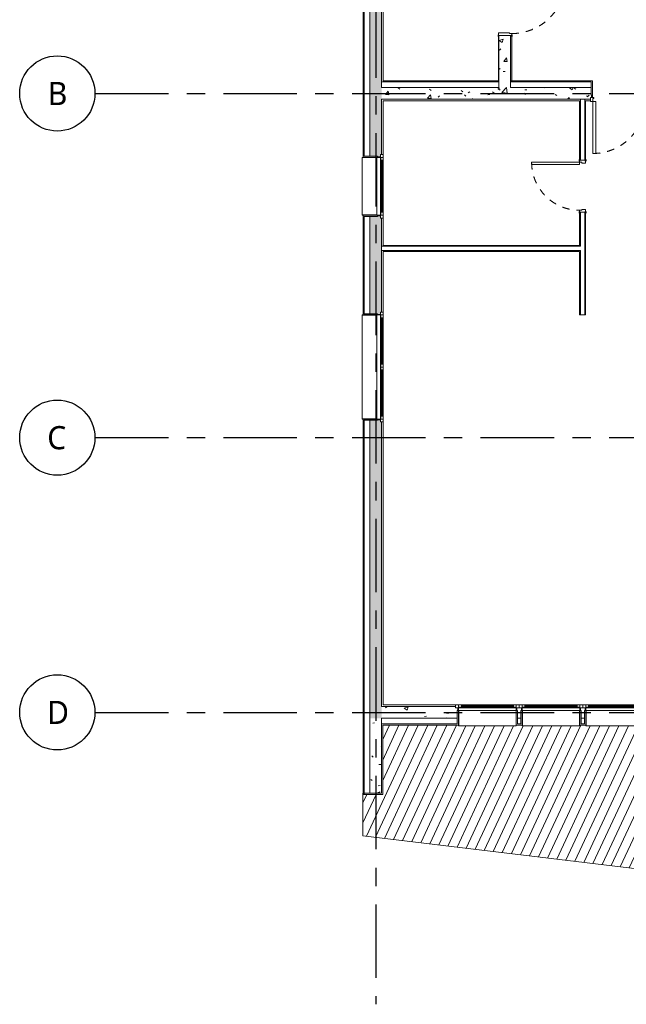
# Model space of a CAD drawing. Header units: millimetres. Extents: x -13892 to 12886, y -13561 to 13913.
# Tile 1 of 3: x -13892 to -3406, y -13561 to 3460. Entities that reach past the tile are written whole.
import ezdxf

# ---------------------------------------------------------------- set-up
doc = ezdxf.new("R2010")
doc.units = ezdxf.units.MM
doc.header["$LTSCALE"] = 100
doc.linetypes.add('Ligne de quadrillage', pattern=[22.225, 12.7, -3.175, 3.175, -3.175])
doc.linetypes.add('Tiret', pattern=[2.5, 1.25, -1.25])
for name, color, linetype, lineweight in [('Axe', 1, 'Continuous', 30), ('Axe_Texte', 1, 'Continuous', 30), ('Fenêtre', 151, 'Continuous', 13), ('Fenêtre_Appui', 1, 'Continuous', 13), ('Mur', 113, 'Continuous', 13), ('Mur_Hachure', 111, 'Continuous', 13), ('Mur_Intérieur', 2, 'Continuous', 13), ('Porte', 31, 'Continuous', 13), ('Porte_Cadre', 31, 'Continuous', 13), ('Sol', 192, 'Continuous', 13), ('Sol_Hachure', 8, 'Continuous', 13)]:
    doc.layers.add(name, color=color, linetype=linetype, lineweight=lineweight)
doc.styles.add('Trebuchet MS', font='trebuc.ttf', dxfattribs={"height": 400})
pattern_1 = [(50, (0, 0), (728.737, -63.756), [76.2, -838.2]), (355, (0, 0), (-140.97, 764.228), [60.96, -670.56]), (100.451, (60.7, -5.3), (587.77, 700.467), [64.76, -712.36]), (46.184, (0, 203.2), (1084.316, -168.17), [114.3, -1257.3]), (96.636, (90.4, 189.2), (949.61, 989.71), [97.14, -1068.54]), (351.184, (0, 203.2), (949.62, 989.7), [91.44, -1005.84]), (21, (101.6, 152.4), (606.458, -409.06), [76.2, -838.2]), (326, (101.6, 152.4), (247.21, 736.753), [60.96, -670.56]), (71.451, (152.14, 118.3), (853.67, 327.685), [64.76, -712.36]), (37.5, (0, 0), (12.3547, 338.22), [33.528, -628.904, 33.528, -647.192, -673.1]), (37.5, (0, 0), (12.3547, 338.22), [-1343.152, 33.528, -639.572]), (7.5, (0, 0), (267.279, 400.722), [33.528, -354.584, 33.528, -613.664, -256.54]), (7.5, (0, 0), (267.279, 400.722), [-1035.304, 33.528, -223.012]), (327.5, (-226.57, 0), (542.3633, -22.9153), [33.528, -220.472, 33.528, -758.952, -1051.56]), (327.5, (-226.57, 0), (542.3633, -22.9153), [-1046.48, 33.528, -1018.032]), (317.5, (-328.17, 0), (592.517, 101.707), [33.528, -296.672, 33.528, -492.76, -746.76]), (317.5, (-328.17, 0), (592.517, 101.707), [-856.488, 33.528, -713.232])]

# ---------------------------------------------------------------- blocks, each defined once
blk = doc.blocks.new('Int_ Simple - PP _0_83m x 2_04m_-331619-RDC')
at = {"layer": 'Porte'}
for p, q in [((340, 880), (340, 50)), ((380, 880), (340, 880)), ((380, 50), (380, 880)), ((380, 50), (340, 50))]:
    blk.add_line(p, q, dxfattribs=at)
at = {"layer": 'Porte', "lineweight": 25}
for p, q in [((-500, 50), (-500, 55)), ((-500, 55), (-470, 55)), ((-470, 50), (-500, 50)), ((-470, 55), (-470, 50)), ((400, 50), (400, 55)), ((400, 55), (430, 55)), ((430, 50), (400, 50)), ((430, 55), (430, 50)), ((-500, -55), (-500, -50)), ((-500, -50), (-470, -50)), ((-470, -55), (-500, -55)), ((-470, -50), (-470, -55)), ((400, -55), (400, -50)), ((400, -50), (430, -50)), ((430, -55), (400, -55)), ((430, -50), (430, -55))]:
    blk.add_line(p, q, dxfattribs=at)
at = {"layer": 'Porte', "linetype": 'Tiret', "lineweight": 9}
blk.add_arc((380, 50), 830, 90, 180, dxfattribs=at)
at = {"layer": 'Porte_Cadre'}
for p, q in [((-485, 50), (-450, 50)), ((-485, -50), (-485, 50)), ((-450, 50), (-450, 10)), ((-450, 10), (-435, 10)), ((-435, 10), (-435, -50)), ((365, 10), (380, 10)), ((365, -50), (365, 10)), ((380, 50), (415, 50)), ((380, 10), (380, 50)), ((415, 50), (415, -50)), ((-435, -50), (-485, -50)), ((415, -50), (365, -50))]:
    blk.add_line(p, q, dxfattribs=at)
blk = doc.blocks.new('PF 1 Vantail - Droite - 1_00m x 2_40m-310172-RDC')
at = {"layer": 'Fenêtre'}
for p, q in [((-485, -125), (-550, -125)), ((-550, -125), (-550, -175)), ((500, -75), (-500, -75)), ((-500, -175), (-500, -135)), ((-500, -135), (-485, -135)), ((-450, -135), (-500, -135)), ((-500, -135), (-500, -175)), ((-485, -135), (-485, -125)), ((-485, -125), (485, -125)), ((-450, -175), (-450, -135)), ((450, -135), (-450, -135)), ((450, -149), (-450, -149)), ((-450, -149), (-450, -161)), ((-450, -161), (450, -161)), ((450, -135), (450, -175)), ((500, -135), (450, -135)), ((450, -161), (450, -149)), ((550, -125), (485, -125)), ((485, -125), (485, -135)), ((485, -135), (500, -135)), ((500, -135), (500, -175)), ((500, -175), (500, -135)), ((550, -175), (550, -125)), ((-550, -175), (-500, -175)), ((-500, -175), (-450, -175)), ((-450, -175), (450, -175)), ((450, -175), (500, -175)), ((500, -175), (550, -175))]:
    blk.add_line(p, q, dxfattribs=at)
at = {"layer": 'Fenêtre', "lineweight": 9}
for p, q in [((-500, -75), (-510, -75)), ((-510, -75), (-510, -125)), ((-510, -125), (-500, -125)), ((-500, -125), (-500, -75)), ((510, -75), (500, -75)), ((500, -75), (500, -125)), ((500, -125), (510, -125)), ((510, -125), (510, -75))]:
    blk.add_line(p, q, dxfattribs=at)
at = {"layer": 'Fenêtre_Appui'}
for p, q in [((-500, 181), (-500, 185)), ((500, 185), (-500, 185)), ((-495, 185), (-500, 185)), ((-500, 185), (-500, 181)), ((-500, 185), (-500, 181)), ((-500, 185), (-495, 185)), ((-500, 175), (-500, 181)), ((-495, 181), (-495, 185)), ((-495, 181), (-495, 185)), ((-495, 181), (-495, -75)), ((500, 185), (495, 185)), ((495, 185), (495, 181)), ((495, 185), (495, 181)), ((495, 185), (500, 185)), ((495, -75), (495, 181)), ((500, 185), (500, 181)), ((500, 181), (500, 185)), ((500, 181), (500, 185)), ((500, 181), (500, 175))]:
    blk.add_line(p, q, dxfattribs=at)
blk = doc.blocks.new('Int_ Simple - PP _0_93m x 2_04m_-316550-RDC')
at = {"layer": 'Porte', "lineweight": 25}
for p, q in [((-520, 120), (-550, 120)), ((-550, 120), (-550, 115)), ((-550, 115), (-520, 115)), ((-520, 115), (-520, 120)), ((480, 120), (450, 120)), ((450, 120), (450, 115)), ((450, 115), (480, 115)), ((480, 115), (480, 120)), ((-520, -115), (-550, -115)), ((-550, -115), (-550, -120)), ((-550, -120), (-520, -120)), ((-520, -120), (-520, -115)), ((480, -115), (450, -115)), ((450, -115), (450, -120)), ((450, -120), (480, -120)), ((480, -120), (480, -115))]:
    blk.add_line(p, q, dxfattribs=at)
at = {"layer": 'Porte'}
for p, q in [((390, -1045), (390, -115)), ((430, -115), (390, -115)), ((430, -115), (430, -1045)), ((430, -1045), (390, -1045))]:
    blk.add_line(p, q, dxfattribs=at)
at = {"layer": 'Porte', "linetype": 'Tiret', "lineweight": 9}
blk.add_arc((430, -115), 930, 180, 270, dxfattribs=at)
at = {"layer": 'Porte_Cadre'}
for p, q in [((-535, 115), (-535, -115)), ((-485, 115), (-535, 115)), ((-485, -75), (-485, 115)), ((465, 115), (415, 115)), ((415, 115), (415, -75)), ((465, -115), (465, 115)), ((-535, -115), (-500, -115)), ((-500, -115), (-500, -75)), ((-500, -75), (-485, -75)), ((415, -75), (430, -75)), ((430, -75), (430, -115)), ((430, -115), (465, -115))]:
    blk.add_line(p, q, dxfattribs=at)
blk = doc.blocks.new('Porte d_entrée - PP Lisse _0_90 m x 2_15 m_-316674-RDC')
at = {"layer": 'Porte'}
for p, q in [((390, 1083), (390, 183)), ((440, 1083), (390, 1083)), ((440, 183), (440, 1083)), ((390, 183), (440, 183))]:
    blk.add_line(p, q, dxfattribs=at)
at = {"layer": 'Porte', "linetype": 'Tiret', "lineweight": 9}
blk.add_arc((440, 183), 900, 90, 180, dxfattribs=at)
at = {"layer": 'Porte_Cadre'}
for p, q in [((-500, 183), (-460, 183)), ((-500, 118), (-500, 183)), ((-460, 183), (-460, 133)), ((440, 183), (480, 183)), ((440, 133), (440, 183)), ((480, 183), (480, 118)), ((-445, 118), (-500, 118)), ((-485, 118), (-470, 118)), ((-485, 75), (-485, 118)), ((-470, 75), (-485, 75)), ((-470, 118), (-470, 75)), ((-460, 133), (-445, 133)), ((-445, 133), (-445, 118)), ((425, 133), (440, 133)), ((425, 118), (425, 133)), ((480, 118), (425, 118)), ((450, 75), (450, 118)), ((450, 118), (465, 118)), ((465, 75), (450, 75)), ((465, 118), (465, 75))]:
    blk.add_line(p, q, dxfattribs=at)
blk = doc.blocks.new('1 Vantail - Droit - 1_00m x 1_00m-320191-RDC')
at = {"layer": 'Fenêtre'}
for p, q in [((-485, -125), (-550, -125)), ((-550, -125), (-550, -175)), ((500, -65), (-500, -65)), ((-500, -175), (-500, -135)), ((-500, -135), (-485, -135)), ((-450, -135), (-500, -135)), ((-500, -135), (-500, -175)), ((-485, -135), (-485, -125)), ((-485, -125), (485, -125)), ((-450, -175), (-450, -135)), ((450, -135), (-450, -135)), ((450, -149), (-450, -149)), ((-450, -149), (-450, -161)), ((-450, -161), (450, -161)), ((450, -135), (450, -175)), ((500, -135), (450, -135)), ((450, -161), (450, -149)), ((550, -125), (485, -125)), ((485, -125), (485, -135)), ((485, -135), (500, -135)), ((500, -135), (500, -175)), ((500, -175), (500, -135)), ((550, -175), (550, -125)), ((-550, -175), (-500, -175)), ((-500, -175), (-450, -175)), ((-450, -175), (450, -175)), ((450, -175), (500, -175)), ((500, -175), (550, -175))]:
    blk.add_line(p, q, dxfattribs=at)
at = {"layer": 'Fenêtre', "lineweight": 9}
for p, q in [((-500, -75), (-510, -75)), ((-510, -75), (-510, -125)), ((-510, -125), (-500, -125)), ((-500, -125), (-500, -75)), ((510, -75), (500, -75)), ((500, -75), (500, -125)), ((500, -125), (510, -125)), ((510, -125), (510, -75))]:
    blk.add_line(p, q, dxfattribs=at)
at = {"layer": 'Fenêtre_Appui'}
for p, q in [((-500, 186), (-500, 190)), ((500, 190), (-500, 190)), ((-495, 190), (-500, 190)), ((-500, 190), (-500, 186)), ((-500, 190), (-500, 186)), ((-500, 190), (-495, 190)), ((-500, 175), (-500, 186)), ((-495, 186), (-495, 190)), ((-495, 186), (-495, 190)), ((-495, 186), (-495, -65)), ((500, 190), (495, 190)), ((495, 190), (495, 186)), ((495, 190), (495, 186)), ((495, 190), (500, 190)), ((495, -65), (495, 186)), ((500, 190), (500, 186)), ((500, 186), (500, 190)), ((500, 186), (500, 190)), ((500, 186), (500, 175))]:
    blk.add_line(p, q, dxfattribs=at)
blk = doc.blocks.new('2 Vantaux - Droits - 1_80m x 1_00m-320289-RDC')
at = {"layer": 'Fenêtre'}
for p, q in [((-885, -125), (-950, -125)), ((-950, -125), (-950, -175)), ((900, -65), (-900, -65)), ((-900, -175), (-900, -135)), ((-900, -135), (-885, -135)), ((-900, -135), (-900, -175)), ((-850, -135), (-900, -135)), ((-885, -135), (-885, -125)), ((-885, -125), (885, -125)), ((-850, -175), (-850, -135)), ((-50, -135), (-850, -135)), ((-50, -149), (-850, -149)), ((-850, -149), (-850, -161)), ((-850, -161), (-50, -161)), ((0, -135), (-50, -135)), ((-50, -135), (-50, -175)), ((-50, -161), (-50, -149)), ((50, -135), (0, -135)), ((0, -135), (0, -175)), ((0, -175), (0, -135)), ((50, -175), (50, -135)), ((850, -135), (50, -135)), ((850, -149), (50, -149)), ((50, -149), (50, -161)), ((50, -161), (850, -161)), ((850, -135), (850, -175)), ((900, -135), (850, -135)), ((850, -161), (850, -149)), ((950, -125), (885, -125)), ((885, -125), (885, -135)), ((885, -135), (900, -135)), ((900, -135), (900, -175)), ((900, -175), (900, -135)), ((950, -175), (950, -125)), ((-950, -175), (-900, -175)), ((-900, -175), (-850, -175)), ((-850, -175), (-50, -175)), ((-50, -175), (0, -175)), ((0, -175), (50, -175)), ((50, -175), (850, -175)), ((850, -175), (900, -175)), ((900, -175), (950, -175))]:
    blk.add_line(p, q, dxfattribs=at)
at = {"layer": 'Fenêtre', "lineweight": 9}
for p, q in [((-900, -75), (-910, -75)), ((-910, -75), (-910, -125)), ((-910, -125), (-900, -125)), ((-900, -125), (-900, -75)), ((910, -75), (900, -75)), ((900, -75), (900, -125)), ((900, -125), (910, -125)), ((910, -125), (910, -75))]:
    blk.add_line(p, q, dxfattribs=at)
at = {"layer": 'Fenêtre_Appui'}
for p, q in [((-900, 186), (-900, 190)), ((900, 190), (-900, 190)), ((-895, 190), (-900, 190)), ((-900, 190), (-900, 186)), ((-900, 190), (-900, 186)), ((-900, 190), (-895, 190)), ((-900, 175), (-900, 186)), ((-895, 186), (-895, 190)), ((-895, 186), (-895, 190)), ((-895, 186), (-895, -65)), ((900, 190), (895, 190)), ((895, 190), (895, 186)), ((895, 190), (895, 186)), ((895, 190), (900, 190)), ((895, -65), (895, 186)), ((900, 190), (900, 186)), ((900, 186), (900, 190)), ((900, 186), (900, 190)), ((900, 186), (900, 175))]:
    blk.add_line(p, q, dxfattribs=at)
blk = doc.blocks.new('Quadrillage - Extrémité de la ligne de quadrillage - Cercle-4360-RDC')
at = {"layer": 'Axe_Texte'}
blk.add_circle((0, 0), 6.5, dxfattribs=at)

msp = doc.modelspace()

# ---------------------------------------------------------------- hatches: boundary and pattern name
at = {"layer": 'Mur_Hachure'}
h = msp.add_hatch(color=256, dxfattribs=at)
h.paths.add_polyline_path([(-7957, -8735), (-7937, -8735), (-7937, -3465), (-7707, -3465), (-7707, -3445), (-7957, -3445), (-7957, -8715)])
h.paths.add_polyline_path([(-7707, -1645), (-7707, -1625), (-7937, -1625), (-7937, 60), (-7707, 60), (-7707, 80), (-7957, 80), (-7957, -1645), (-7867, -1645)])
h.paths.add_polyline_path([(-7957, 1080), (-7707, 1080), (-7707, 1100), (-7937, 1100), (-7937, 7855), (-7957, 7855), (-7957, 7625)])
at = {"layer": 'Mur_Hachure', "lineweight": 9}
h = msp.add_hatch(dxfattribs=at)
h.set_pattern_fill('FP_1', color=256, style=0, pattern_type=2)
h.set_pattern_definition(pattern_1)
h.paths.add_polyline_path([(-7837, -8615), (-7637, -8615), (-7637, -3495), (-7657, -3495), (-7657, -3455), (-7707, -3455), (-7707, -3465), (-7837, -3465), (-7837, -8325)])
h.paths.add_polyline_path([(-7707, -1635), (-7657, -1635), (-7657, -1595), (-7637, -1595), (-7637, 30), (-7657, 30), (-7657, 70), (-7707, 70), (-7707, 60), (-7837, 60), (-7837, -1625), (-7707, -1625)])
h.paths.add_polyline_path([(-7657, 1090), (-7657, 1130), (-7637, 1130), (-7637, 7635), (-7837, 7635), (-7837, 1100), (-7707, 1100), (-7707, 1090)])
h = msp.add_hatch(dxfattribs=at)
h.set_pattern_fill('FP_1', color=256, style=0, pattern_type=2)
h.set_pattern_definition(pattern_1)
h.paths.add_polyline_path([(-5607, 2285), (-5407, 2285), (-5407, 3185), (-5607, 3185), (-5607, 2385)])
h.paths.add_polyline_path([(-5407, 4185), (-5407, 7635), (-5607, 7635), (-5607, 4185)])
at = {"layer": 'Mur_Hachure'}
h = msp.add_hatch(color=256, dxfattribs=at)
h.paths.add_polyline_path([(-5407, 2405), (-5387, 2405), (-5387, 3185), (-5407, 3185), (-5407, 3010)])
h.paths.add_polyline_path([(-5407, 4185), (-5387, 4185), (-5387, 7615), (-5407, 7615), (-5407, 5843)])
at = {"layer": 'Mur_Hachure', "lineweight": 9}
h = msp.add_hatch(dxfattribs=at)
h.set_pattern_fill('FP_1', color=256, style=0, pattern_type=2)
h.set_pattern_definition(pattern_1)
h.paths.add_polyline_path([(-5607, 2085), (-5607, 2285), (-7637, 2285), (-7637, 2085), (-5617, 2085)])
h = msp.add_hatch(dxfattribs=at)
h.set_pattern_fill('FP_1', color=256, style=0, pattern_type=2)
h.set_pattern_definition(pattern_1)
h.paths.add_polyline_path([(7833, 2085), (7863, 2085), (7863, 2285), (-3052, 2285), (-3052, 2155), (-3057, 2155), (-3057, 2112), (-3042, 2112), (-3042, 2085), (6861, 2085)])
h.paths.add_polyline_path([(-4199, 2085), (-4022, 2085), (-4022, 2112), (-4007, 2112), (-4007, 2155), (-4012, 2155), (-4012, 2285), (-5607, 2285), (-5607, 2085)])
h = msp.add_hatch(dxfattribs=at)
h.set_pattern_fill('FP_1', color=256, style=0, pattern_type=2)
h.set_pattern_definition(pattern_1)
h.paths.add_polyline_path([(-487, -8615), (-487, -8415), (-867, -8415), (-867, -8435), (-907, -8435), (-907, -8485), (-897, -8485), (-897, -8615), (-503, -8615)])
h.paths.add_polyline_path([(-1937, -8615), (-1937, -8485), (-1927, -8485), (-1927, -8435), (-1997, -8435), (-1997, -8485), (-1987, -8485), (-1987, -8615)])
h.paths.add_polyline_path([(-3027, -8615), (-3027, -8485), (-3017, -8485), (-3017, -8435), (-3097, -8435), (-3097, -8485), (-3087, -8485), (-3087, -8615)])
h.paths.add_polyline_path([(-4127, -8615), (-4127, -8485), (-4117, -8485), (-4117, -8435), (-4197, -8435), (-4197, -8485), (-4187, -8485), (-4187, -8615), (-4185, -8615)])
h.paths.add_polyline_path([(-5287, -8615), (-5227, -8615), (-5227, -8485), (-5217, -8485), (-5217, -8435), (-5297, -8435), (-5297, -8485), (-5287, -8485), (-5287, -8561)])
h.paths.add_polyline_path([(-6327, -8615), (-6327, -8485), (-6317, -8485), (-6317, -8435), (-6357, -8435), (-6357, -8415), (-7637, -8415), (-7637, -8615), (-6357, -8615)])
h = msp.add_hatch(dxfattribs=at)
h.set_pattern_fill('FP_1', color=256, style=0, pattern_type=2)
h.set_pattern_definition(pattern_1)
h.paths.add_polyline_path([(-7637, -9912), (-7637, -8615), (-7837, -8615), (-7837, -9912)])
at = {"layer": 'Mur_Hachure'}
msp.add_hatch(color=256, dxfattribs=at).paths.add_polyline_path([(-7937, -9932), (-7937, -8735), (-7957, -8735), (-7957, -9932)])
at = {"layer": 'Sol_Hachure', "lineweight": 9}
h = msp.add_hatch(dxfattribs=at)
h.set_pattern_fill('FP_2', color=256, style=0, pattern_type=2)
h.set_pattern_definition([(245, (8269.38, -10054.29), (135.9462, -63.3927), [])])
h.paths.add_polyline_path([(296, -11642), (1100, -4967), (7843, -4967), (7843, -3985), (6594, -3985), (6594, -3995), (5094, -3995), (5094, -3985), (3704, -3985), (3704, -3995), (3204, -3995), (3204, -3985), (1563, -3985), (1563, -3995), (63, -3995), (63, -3985), (-367, -3985), (-367, -4935), (-357, -4935), (-357, -6435), (-367, -6435), (-367, -8735), (-917, -8735), (-917, -8745), (-1917, -8745), (-1917, -8735), (-2007, -8735), (-2007, -8745), (-3007, -8745), (-3007, -8735), (-3107, -8735), (-3107, -8745), (-4107, -8745), (-4107, -8735), (-4207, -8735), (-4207, -8745), (-5207, -8745), (-5207, -8735), (-5307, -8735), (-5307, -8745), (-6307, -8745), (-6307, -8735), (-7617, -8735), (-7617, -9932), (-7957, -9932), (-7958, -10648), (-503, -11546)])

# ---------------------------------------------------------------- linework, layer by layer
at = {"layer": 'Axe', "linetype": 'Ligne de quadrillage'}
for p, q in [((-7737, 12613), (-7737, -13561)), ((-12592, 2185), (12886, 2185)), ((-12592, -3765), (12886, -3765)), ((-12592, -8515), (12886, -8515))]:
    msp.add_line(p, q, dxfattribs=at)
at = {"layer": 'Mur'}
for p, q in [((-7957, 7855), (-7957, 1080)), ((-7937, 7855), (-7937, 1100)), ((-7837, 7835), (-7837, 1100)), ((-7637, 2285), (-7637, 7635)), ((-7607, 2405), (-7607, 7625)), ((-5617, 3185), (-5617, 2385)), ((-5387, 3185), (-5617, 3185)), ((-5607, 2285), (-5607, 3185)), ((-5407, 2285), (-5407, 3185)), ((-5387, 2405), (-5387, 3185)), ((-7637, 2385), (-5607, 2385)), ((-3992, 2405), (-5407, 2405)), ((-4012, 2385), (-5407, 2385)), ((-4012, 2155), (-4012, 2385)), ((-3992, 2155), (-3992, 2405)), ((-7637, 2285), (-5607, 2285)), ((-4012, 2285), (-5407, 2285)), ((-7637, 2085), (-7637, 1130)), ((-7637, 2085), (-4022, 2085)), ((-7607, 1130), (-7607, 2055)), ((-5617, 2055), (-4212, 2055)), ((-4199, 2085), (-4199, 1030)), ((-4125, 2085), (-4125, 1030)), ((-4112, 2055), (-4022, 2055)), ((-4022, 2055), (-4022, 2112)), ((-4022, 2112), (-4007, 2112)), ((-4012, 2155), (-3992, 2155)), ((-4007, 2112), (-4007, 2155)), ((-7957, 1080), (-7707, 1080)), ((-7937, 1100), (-7707, 1100)), ((-7707, 1090), (-7707, 1100)), ((-7957, 80), (-7957, -1645)), ((-7707, 80), (-7957, 80)), ((-7937, 60), (-7937, -1625)), ((-7707, 60), (-7937, 60)), ((-7837, 60), (-7837, -1625)), ((-7707, 60), (-7707, 70)), ((-7637, 30), (-7637, -1595)), ((-7607, -445), (-7607, 30)), ((-4199, 130), (-4199, -458)), ((-4125, 130), (-4125, -1645)), ((-4199, -458), (-7637, -458)), ((-4199, -532), (-7637, -532)), ((-7607, -1595), (-7607, -545)), ((-4199, -532), (-4199, -1645)), ((-7957, -1645), (-7707, -1645)), ((-7937, -1625), (-7707, -1625)), ((-7707, -1635), (-7707, -1625)), ((-7957, -3445), (-7957, -9932)), ((-7707, -3445), (-7957, -3445)), ((-7707, -3465), (-7937, -3465)), ((-7937, -9932), (-7937, -3465)), ((-7837, -3465), (-7837, -9912)), ((-7707, -3465), (-7707, -3455)), ((-7637, -3495), (-7637, -8415)), ((-7607, -8385), (-7607, -3495)), ((-7637, -8415), (-6357, -8415)), ((-6357, -8385), (-7607, -8385)), ((-6317, -8485), (-6327, -8485)), ((-6327, -8715), (-6327, -8485)), ((-6307, -8735), (-6307, -8485)), ((-5307, -8485), (-5307, -8735)), ((-5287, -8485), (-5297, -8485)), ((-5287, -8485), (-5287, -8715)), ((-5217, -8485), (-5227, -8485)), ((-5227, -8715), (-5227, -8485)), ((-5207, -8735), (-5207, -8485)), ((-4207, -8485), (-4207, -8735)), ((-4187, -8485), (-4197, -8485)), ((-4187, -8485), (-4187, -8715)), ((-4117, -8485), (-4127, -8485)), ((-4127, -8715), (-4127, -8485)), ((-4107, -8735), (-4107, -8485)), ((-7637, -8615), (-6327, -8615)), ((-7637, -9912), (-7637, -8615)), ((-5287, -8615), (-5227, -8615)), ((-4187, -8615), (-4127, -8615)), ((-7637, -8715), (-6327, -8715)), ((-7617, -8735), (-6307, -8735)), ((-7617, -9932), (-7617, -8735)), ((-5307, -8735), (-5207, -8735)), ((-5287, -8715), (-5227, -8715)), ((-4207, -8735), (-4107, -8735)), ((-4187, -8715), (-4127, -8715)), ((-7957, -9932), (-7617, -9932)), ((-7937, -9912), (-7637, -9912))]:
    msp.add_line(p, q, dxfattribs=at)
at = {"layer": 'Mur_Intérieur'}
for p, q in [((-5617, 2405), (-7607, 2405)), ((-7607, 2055), (-5617, 2055)), ((-4212, 2055), (-4212, 1030)), ((-4112, 1030), (-4112, 2055)), ((-4212, 1030), (-4112, 1030)), ((-4112, 130), (-4212, 130)), ((-4212, 130), (-4212, -445)), ((-4112, -1645), (-4112, 130)), ((-4212, -445), (-7607, -445)), ((-7607, -545), (-4212, -545)), ((-4212, -545), (-4212, -1645)), ((-4212, -1645), (-4112, -1645))]:
    msp.add_line(p, q, dxfattribs=at)
at = {"layer": 'Sol'}
for p, q in [((-7958, -9912), (-7958, -10648)), ((-7958, -10648), (296, -11642))]:
    msp.add_line(p, q, dxfattribs=at)

# ---------------------------------------------------------------- block references
at = {"layer": 'Axe_Texte', "xscale": 99.99999999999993, "yscale": 99.99999999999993, "zscale": 99.99999999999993, "rotation": 269.9999999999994}
for p in [(-13242, 2185), (-13242, -3765), (-13242, -8515)]:
    msp.add_blockref('Quadrillage - Extrémité de la ligne de quadrillage - Cercle-4360-RDC', p, dxfattribs=at)
at = {"layer": 'Fenêtre'}
for name, p, rotation in [('1 Vantail - Droit - 1_00m x 1_00m-320191-RDC', (-7782, 580), 89.99999999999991), ('2 Vantaux - Droits - 1_80m x 1_00m-320289-RDC', (-7782, -2545), 89.99999999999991), ('PF 1 Vantail - Droite - 1_00m x 2_40m-310172-RDC', (-5807, -8560), 180), ('PF 1 Vantail - Droite - 1_00m x 2_40m-310172-RDC', (-4707, -8560), 180), ('PF 1 Vantail - Droite - 1_00m x 2_40m-310172-RDC', (-3607, -8560), 180)]:
    msp.add_blockref(name, p, dxfattribs=dict(at, rotation=rotation))
at = {"layer": 'Porte', "linetype": 'Tiret', "lineweight": 9, "rotation": 89.99999999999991}
for name, p in [('Int_ Simple - PP _0_93m x 2_04m_-316550-RDC', (-5502, 3720)), ('Int_ Simple - PP _0_83m x 2_04m_-331619-RDC', (-4162, 615))]:
    msp.add_blockref(name, p, dxfattribs=at)
at = {"layer": 'Porte', "rotation": 180}
msp.add_blockref('Porte d_entrée - PP Lisse _0_90 m x 2_15 m_-316674-RDC', (-3542, 2230), dxfattribs=at)

# ---------------------------------------------------------------- texts
at = {"layer": 'Axe_Texte', "char_height": 400, "attachment_point": 1, "style": 'Trebuchet MS'}
for s, insert, width in [('B', (-13407, 2384), 384.81), ('C', (-13417, -3566), 408.86), ('D', (-13420, -8316), 416.88)]:
    msp.add_mtext(s, dxfattribs=dict(at, insert=insert, width=width))

doc.saveas('drawing.dxf')
